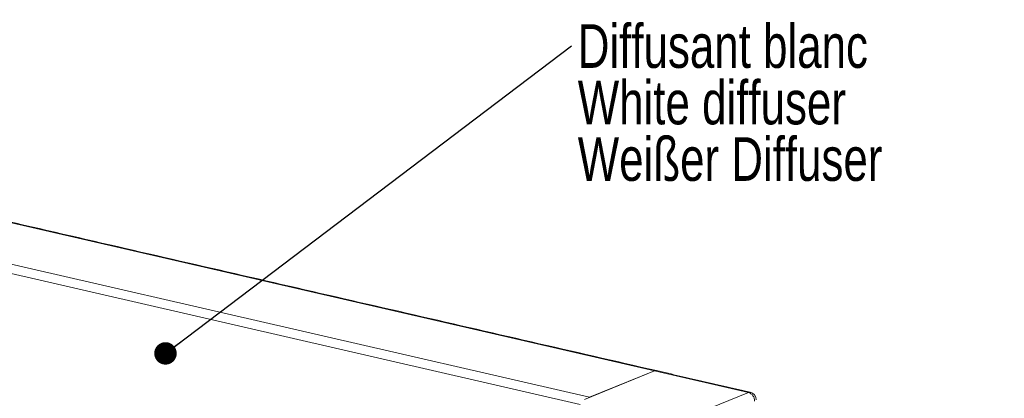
# Model space of a CAD drawing. Header units: millimetres. Extents: x 16 to 409, y 22 to 271.
# Tile 8 of 8: x 330 to 409, y 226 to 257. Entities that reach past the tile are written whole.
import ezdxf

# ---------------------------------------------------------------- set-up
doc = ezdxf.new("R2010")
doc.units = ezdxf.units.MM
doc.styles.add('SLDTEXTSTYLE0', font='TXT', dxfattribs={"width": 0.75})
doc.dimstyles.new('SLDDIMSTYLE2', dxfattribs={"dimtxt": 0, "dimasz": 1.8, "dimexe": 0, "dimexo": 0.0625, "dimgap": 0, "dimtad": 0, "dimtih": 1, "dimtoh": 1, "dimdec": 0, "dimrnd": 1e-09, "dimzin": 0, "dimdsep": 46, "dimtxsty": 'Standard', "dimblk1": 'DOT', "dimblk2": 'DOT', "dimsah": 1, "dimcen": 0.09, "dimadec": 0, "dimazin": 0, "dimtfac": 1.8, "dimtdec": 0, "dimtofl": 0, "dimtmove": 0, "dimatfit": 3, "dimldrblk": 'DOT', "dimfxl": 0, "dimtolj": 1, "dimtzin": 0, "dimarcsym": 0})

# ---------------------------------------------------------------- blocks, each defined once
blk = doc.blocks.new('SW_NOTE_1')
at = {"color": 0, "linetype": 'Continuous', "lineweight": 0, "char_height": 3.5, "attachment_point": 1, "style": 'SLDTEXTSTYLE0'}
for s, insert in [('Diffusant blanc', (0.504, 1.737)), ('White diffuser', (0.504, -2.788)), ('Weißer Diffuser', (0.504, -7.314))]:
    blk.add_mtext(s, dxfattribs=dict(at, insert=insert))
blk = doc.blocks.new('_DOT')
at = {"color": 0, "linetype": 'ByBlock', "lineweight": -2}
blk.add_line((-0.5, 0), (-1, 0), dxfattribs=at)
at = {"color": 0, "linetype": 'ByBlock', "const_width": 0.5}
blk.add_lwpolyline([(-0.25, 0, 1), (0.25, 0, 1)], format="xyb", close=True, dxfattribs=at)

msp = doc.modelspace()

# ---------------------------------------------------------------- linework, layer by layer
at = {"color": 7, "linetype": 'Continuous', "lineweight": 15}
for p, q in [((380.7143, 228.4674), (300.7266, 246.8959)), ((295.5245, 244.7766), (375.5122, 226.348)), ((295.0997, 244.1277), (374.7563, 225.7754)), ((375.0878, 226.1751), (380.7143, 228.4674)), ((375.5122, 226.348), (380.7143, 228.4674)), ((388.2132, 226.7397), (380.7143, 228.4674)), ((382.5867, 224.4474), (388.2132, 226.7397))]:
    msp.add_line(p, q, dxfattribs=at)
at = {"color": 7, "linetype": 'Continuous', "lineweight": 15, "flags": 128}
for points in [[(380.7143, 228.4674), (380.7875, 228.4858), (380.8542, 228.4814)], [(380.8542, 228.4814), (380.7875, 228.4858), (380.7143, 228.4674)], [(388.2132, 226.7397), (388.2864, 226.7581), (388.3531, 226.7538)]]:
    msp.add_lwpolyline(points, dxfattribs=at)
at = {"color": 7, "linetype": 'Continuous', "lineweight": 15}
for centre, radius, start, end in [((387.9851, 226.0486), 0.7278, 358.501554, 71.739336), ((388.2127, 226.1447), 0.625, 359.958191, 77.025886)]:
    msp.add_arc(centre, radius, start, end, dxfattribs=at)
for points in [[(380.8542, 228.4814), (300.8665, 246.91)], [(388.3531, 226.7538), (380.8542, 228.4814)]]:
    msp.add_open_spline(points, degree=1, dxfattribs=at)

# ---------------------------------------------------------------- block references
at = {"color": 7, "linetype": 'Continuous', "lineweight": 0}
msp.add_blockref('SW_NOTE_1', (374.0558, 254.4997), dxfattribs=at)

# ---------------------------------------------------------------- leaders
msp.add_leader([(341.5726, 229.8623), (374.0558, 254.4997)], dimstyle='SLDDIMSTYLE2', dxfattribs=at)

doc.saveas('drawing.dxf')
